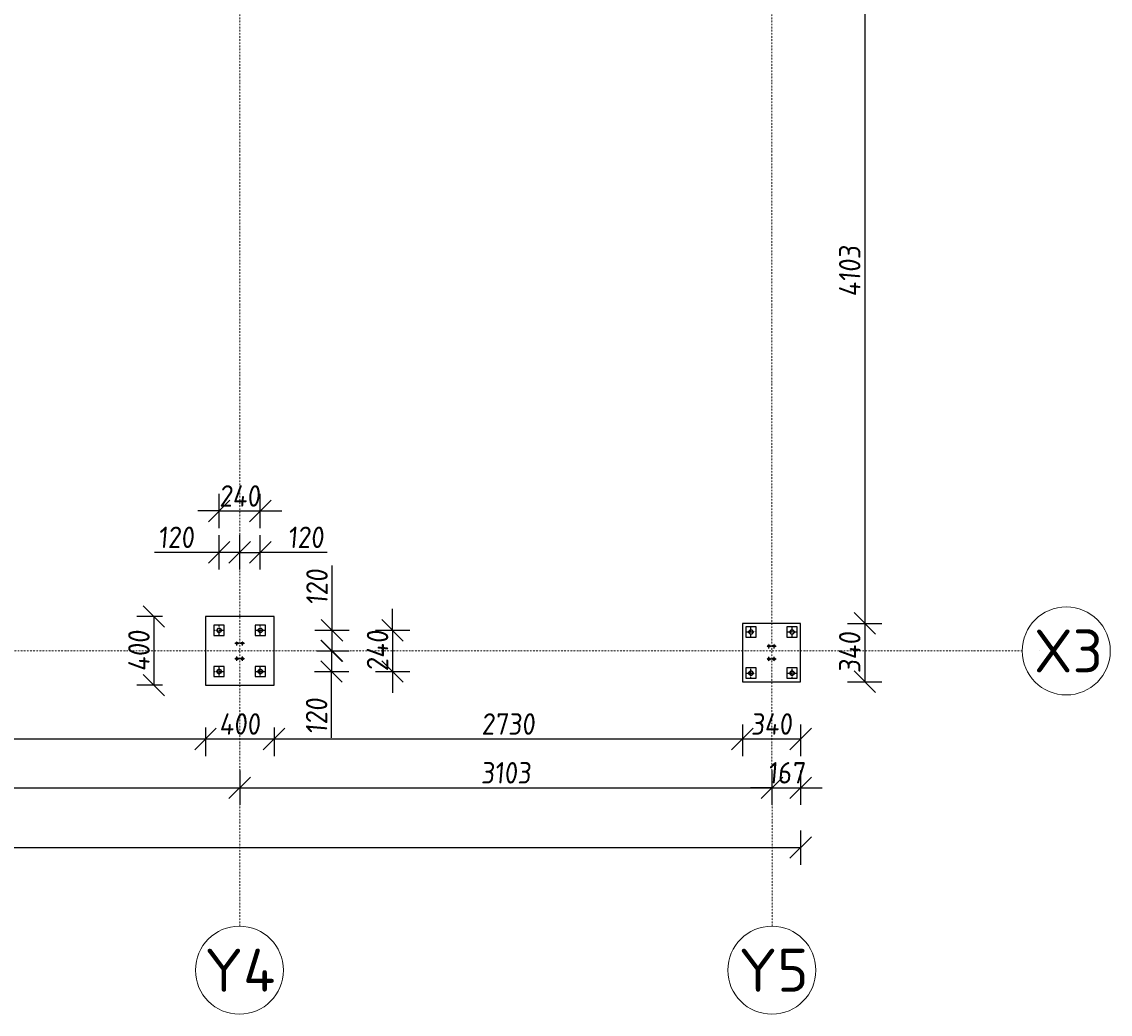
# Model space of a CAD drawing. Header units: millimetres. Extents: x -466 to 16805, y 551 to 14310.
# Tile 7 of 9: x 10460 to 16805, y 551 to 6334. Entities that reach past the tile are written whole.
import ezdxf

# ---------------------------------------------------------------- set-up
doc = ezdxf.new("R2010")
doc.units = ezdxf.units.MM
doc.linetypes.add('CENTER', pattern=[2, 1.25, -0.25, 0.25, -0.25])
doc.linetypes.add('Kropki i Kreski', pattern=[360, 180, -90, 0, -90])
doc.layers.add('Osie_Nr_pióra__101_Nr_pióra__7', color=3, linetype='Continuous', lineweight=18)
for name, color, linetype in [('Rbcs_EX_Osie', 7, 'Continuous'), ('Rbcs_EX_Profile', 7, 'Continuous'), ('Rbcs_EX_Siatki', 7, 'Continuous'), ('Rbcs_EX_Wymiary', 7, 'Continuous')]:
    doc.layers.add(name, color=color, linetype=linetype)
doc.styles.add('RBCS_dim', font='isocpeur.ttf', dxfattribs={"width": 0.9, "oblique": 5})
doc.styles.add('RBCS_opis1', font='isocpeur.ttf', dxfattribs={"oblique": 5, "height": 5})
doc.dimstyles.new('Copy of RBCS_STANDARD', dxfattribs={"dimtxt": 2.5, "dimasz": 2.5, "dimexe": 2, "dimexo": 5, "dimgap": 0.5, "dimtad": 1, "dimdec": 0, "dimtxsty": 'RBCS_dim', "dimblk": 'OBLIQUE', "dimcen": 2.5, "dimclrd": 3, "dimclre": 3, "dimclrt": 6, "dimadec": 0, "dimazin": 0, "dimtfac": 1, "dimtdec": 0, "dimtix": 1, "dimtmove": 0, "dimatfit": 3, "dimfxl": 2, "dimfxlon": 1, "dimarcsym": 0})

# ---------------------------------------------------------------- blocks, each defined once
blk = doc.blocks.new('_OBLIQUE')
at = {"color": 0, "linetype": 'ByBlock'}
blk.add_line((-0.5, -0.5), (0.5, 0.5), dxfattribs=at)
blk = doc.blocks.new('*D221')
at = {"layer": 'Defpoints', "color": 0, "lineweight": 25, "transparency": 16777216}
for p in [(8830.1, 2471.9), (11530.1, 2471.8), (11530.1, 2155.1)]:
    blk.add_point(p, dxfattribs=at)
at = {"layer": 'Rbcs_EX_Wymiary', "color": 3, "lineweight": -2, "transparency": 16777216}
for p, q in [((8830.1, 2221.9), (8830.1, 2055.1)), ((11530.1, 2221.8), (11530.1, 2055.1)), ((8830.1, 2155.1), (11530.1, 2155.1))]:
    blk.add_line(p, q, dxfattribs=at)
at = {"layer": 'Rbcs_EX_Wymiary', "color": 3, "lineweight": -2, "transparency": 16777216, "xscale": 125, "yscale": 125, "zscale": 125, "rotation": 180}
blk.add_blockref('_OBLIQUE', (8830.1, 2155.1), dxfattribs=at)
at = {"layer": 'Rbcs_EX_Wymiary', "color": 3, "lineweight": -2, "transparency": 16777216, "xscale": 125, "yscale": 125, "zscale": 125}
blk.add_blockref('_OBLIQUE', (11530.1, 2155.1), dxfattribs=at)
at = {"layer": 'Rbcs_EX_Wymiary', "color": 6, "transparency": 16777216, "insert": (10180.1, 2242.6), "char_height": 125, "attachment_point": 5, "style": 'RBCS_dim'}
blk.add_mtext('2700', dxfattribs=at)
blk = doc.blocks.new('*D222')
at = {"layer": 'Defpoints', "color": 0, "lineweight": 25, "transparency": 16777216}
for p in [(11530.1, 2471.8), (11930.1, 2471.8), (11930.1, 2155.1)]:
    blk.add_point(p, dxfattribs=at)
at = {"layer": 'Rbcs_EX_Wymiary', "color": 3, "lineweight": -2, "transparency": 16777216}
for p, q in [((11530.1, 2221.8), (11530.1, 2055.1)), ((11930.1, 2221.8), (11930.1, 2055.1)), ((11530.1, 2155.1), (11930.1, 2155.1))]:
    blk.add_line(p, q, dxfattribs=at)
at = {"layer": 'Rbcs_EX_Wymiary', "color": 3, "lineweight": -2, "transparency": 16777216, "xscale": 125, "yscale": 125, "zscale": 125, "rotation": 180}
blk.add_blockref('_OBLIQUE', (11530.1, 2155.1), dxfattribs=at)
at = {"layer": 'Rbcs_EX_Wymiary', "color": 3, "lineweight": -2, "transparency": 16777216, "xscale": 125, "yscale": 125, "zscale": 125}
blk.add_blockref('_OBLIQUE', (11930.1, 2155.1), dxfattribs=at)
at = {"layer": 'Rbcs_EX_Wymiary', "color": 6, "transparency": 16777216, "insert": (11730.1, 2242.6), "char_height": 125, "attachment_point": 5, "style": 'RBCS_dim'}
blk.add_mtext('400', dxfattribs=at)
blk = doc.blocks.new('*D223')
at = {"layer": 'Defpoints', "color": 0, "lineweight": 25, "transparency": 16777216}
for p in [(14660.1, 2488.8), (11930.1, 2471.8), (14660.1, 2155.1)]:
    blk.add_point(p, dxfattribs=at)
at = {"layer": 'Rbcs_EX_Wymiary', "color": 3, "lineweight": -2, "transparency": 16777216}
for p, q in [((11930.1, 2221.8), (11930.1, 2055.1)), ((14660.1, 2238.8), (14660.1, 2055.1)), ((11930.1, 2155.1), (14660.1, 2155.1))]:
    blk.add_line(p, q, dxfattribs=at)
at = {"layer": 'Rbcs_EX_Wymiary', "color": 3, "lineweight": -2, "transparency": 16777216, "xscale": 125, "yscale": 125, "zscale": 125, "rotation": 180}
blk.add_blockref('_OBLIQUE', (11930.1, 2155.1), dxfattribs=at)
at = {"layer": 'Rbcs_EX_Wymiary', "color": 3, "lineweight": -2, "transparency": 16777216, "xscale": 125, "yscale": 125, "zscale": 125}
blk.add_blockref('_OBLIQUE', (14660.1, 2155.1), dxfattribs=at)
at = {"layer": 'Rbcs_EX_Wymiary', "color": 6, "transparency": 16777216, "insert": (13295.1, 2242.6), "char_height": 125, "attachment_point": 5, "style": 'RBCS_dim'}
blk.add_mtext('2730', dxfattribs=at)
blk = doc.blocks.new('*D224')
at = {"layer": 'Defpoints', "color": 0, "lineweight": 25, "transparency": 16777216}
for p in [(14660.1, 2488.8), (15000.1, 2488.8), (15000.1, 2155.1)]:
    blk.add_point(p, dxfattribs=at)
at = {"layer": 'Rbcs_EX_Wymiary', "color": 3, "lineweight": -2, "transparency": 16777216}
for p, q in [((14660.1, 2238.8), (14660.1, 2055.1)), ((15000.1, 2238.8), (15000.1, 2055.1)), ((14660.1, 2155.1), (15000.1, 2155.1))]:
    blk.add_line(p, q, dxfattribs=at)
at = {"layer": 'Rbcs_EX_Wymiary', "color": 3, "lineweight": -2, "transparency": 16777216, "xscale": 125, "yscale": 125, "zscale": 125, "rotation": 180}
blk.add_blockref('_OBLIQUE', (14660.1, 2155.1), dxfattribs=at)
at = {"layer": 'Rbcs_EX_Wymiary', "color": 3, "lineweight": -2, "transparency": 16777216, "xscale": 125, "yscale": 125, "zscale": 125}
blk.add_blockref('_OBLIQUE', (15000.1, 2155.1), dxfattribs=at)
at = {"layer": 'Rbcs_EX_Wymiary', "color": 6, "transparency": 16777216, "insert": (14830.1, 2242.6), "char_height": 125, "attachment_point": 5, "style": 'RBCS_dim'}
blk.add_mtext('340', dxfattribs=at)
blk = doc.blocks.new('*D228')
at = {"layer": 'Defpoints', "color": 0, "lineweight": 25, "transparency": 16777216}
for p in [(8630.1, 2471.9), (11730.1, 2471.8), (11730.1, 1870.6)]:
    blk.add_point(p, dxfattribs=at)
at = {"layer": 'Rbcs_EX_Wymiary', "color": 3, "lineweight": -2, "transparency": 16777216}
for p, q in [((8630.1, 1970.6), (8630.1, 1770.6)), ((11730.1, 1970.6), (11730.1, 1770.6)), ((8630.1, 1870.6), (11730.1, 1870.6))]:
    blk.add_line(p, q, dxfattribs=at)
at = {"layer": 'Rbcs_EX_Wymiary', "color": 3, "lineweight": -2, "transparency": 16777216, "xscale": 125, "yscale": 125, "zscale": 125, "rotation": 180}
blk.add_blockref('_OBLIQUE', (8630.1, 1870.6), dxfattribs=at)
at = {"layer": 'Rbcs_EX_Wymiary', "color": 3, "lineweight": -2, "transparency": 16777216, "xscale": 125, "yscale": 125, "zscale": 125}
blk.add_blockref('_OBLIQUE', (11730.1, 1870.6), dxfattribs=at)
at = {"layer": 'Rbcs_EX_Wymiary', "color": 6, "transparency": 16777216, "insert": (10180.1, 1958.1), "char_height": 125, "attachment_point": 5, "style": 'RBCS_dim'}
blk.add_mtext('3100', dxfattribs=at)
blk = doc.blocks.new('*D229')
at = {"layer": 'Defpoints', "color": 0, "lineweight": 25, "transparency": 16777216}
for p in [(14832.8, 2488.8), (11730.1, 2471.8), (14832.8, 1870.6)]:
    blk.add_point(p, dxfattribs=at)
at = {"layer": 'Rbcs_EX_Wymiary', "color": 3, "lineweight": -2, "transparency": 16777216}
for p, q in [((11730.1, 1970.6), (11730.1, 1770.6)), ((14832.8, 1970.6), (14832.8, 1770.6)), ((11730.1, 1870.6), (14832.8, 1870.6))]:
    blk.add_line(p, q, dxfattribs=at)
at = {"layer": 'Rbcs_EX_Wymiary', "color": 3, "lineweight": -2, "transparency": 16777216, "xscale": 125, "yscale": 125, "zscale": 125, "rotation": 180}
blk.add_blockref('_OBLIQUE', (11730.1, 1870.6), dxfattribs=at)
at = {"layer": 'Rbcs_EX_Wymiary', "color": 3, "lineweight": -2, "transparency": 16777216, "xscale": 125, "yscale": 125, "zscale": 125}
blk.add_blockref('_OBLIQUE', (14832.8, 1870.6), dxfattribs=at)
at = {"layer": 'Rbcs_EX_Wymiary', "color": 6, "transparency": 16777216, "insert": (13281.5, 1958.1), "char_height": 125, "attachment_point": 5, "style": 'RBCS_dim'}
blk.add_mtext('3103', dxfattribs=at)
blk = doc.blocks.new('*D230')
at = {"layer": 'Defpoints', "color": 0, "lineweight": 25, "transparency": 16777216}
for p in [(14832.8, 2488.8), (15000.1, 2488.8), (15000.1, 1870.6)]:
    blk.add_point(p, dxfattribs=at)
at = {"layer": 'Rbcs_EX_Wymiary', "color": 3, "lineweight": -2, "transparency": 16777216}
for p, q in [((14832.8, 1970.6), (14832.8, 1770.6)), ((15000.1, 1970.6), (15000.1, 1770.6)), ((14832.8, 1870.6), (14707.8, 1870.6)), ((14832.8, 1870.6), (15000.1, 1870.6)), ((15000.1, 1870.6), (15125.1, 1870.6))]:
    blk.add_line(p, q, dxfattribs=at)
at = {"layer": 'Rbcs_EX_Wymiary', "color": 3, "lineweight": -2, "transparency": 16777216, "xscale": 125, "yscale": 125, "zscale": 125}
blk.add_blockref('_OBLIQUE', (14832.8, 1870.6), dxfattribs=at)
at = {"layer": 'Rbcs_EX_Wymiary', "color": 3, "lineweight": -2, "transparency": 16777216, "xscale": 125, "yscale": 125, "zscale": 125, "rotation": 180}
blk.add_blockref('_OBLIQUE', (15000.1, 1870.6), dxfattribs=at)
at = {"layer": 'Rbcs_EX_Wymiary', "color": 6, "transparency": 16777216, "insert": (14916.5, 1958.1), "char_height": 125, "attachment_point": 5, "style": 'RBCS_dim'}
blk.add_mtext('167', dxfattribs=at)
blk = doc.blocks.new('*D231')
at = {"layer": 'Defpoints', "color": 0, "lineweight": 25, "transparency": 16777216}
for p in [(1975.1, 2488.9), (15000.1, 2488.9), (15000.1, 1522.6)]:
    blk.add_point(p, dxfattribs=at)
at = {"layer": 'Rbcs_EX_Wymiary', "color": 3, "lineweight": -2, "transparency": 16777216}
for p, q in [((1975.1, 1622.6), (1975.1, 1422.6)), ((15000.1, 1622.6), (15000.1, 1422.6)), ((1975.1, 1522.6), (15000.1, 1522.6))]:
    blk.add_line(p, q, dxfattribs=at)
at = {"layer": 'Rbcs_EX_Wymiary', "color": 3, "lineweight": -2, "transparency": 16777216, "xscale": 125, "yscale": 125, "zscale": 125, "rotation": 180}
blk.add_blockref('_OBLIQUE', (1975.1, 1522.6), dxfattribs=at)
at = {"layer": 'Rbcs_EX_Wymiary', "color": 3, "lineweight": -2, "transparency": 16777216, "xscale": 125, "yscale": 125, "zscale": 125}
blk.add_blockref('_OBLIQUE', (15000.1, 1522.6), dxfattribs=at)
at = {"layer": 'Rbcs_EX_Wymiary', "color": 6, "transparency": 16777216, "insert": (8487.6, 1610.1), "char_height": 125, "attachment_point": 5, "style": 'RBCS_dim'}
blk.add_mtext('13025', dxfattribs=at)
blk = doc.blocks.new('*D157')
at = {"layer": 'Defpoints', "color": 0, "lineweight": 25, "transparency": 16777216}
for p in [(15003.2, 6932.3), (15000.1, 2828.8), (15373.6, 2828.8)]:
    blk.add_point(p, dxfattribs=at)
at = {"layer": 'Rbcs_EX_Wymiary', "color": 3, "lineweight": -2, "transparency": 16777216}
for p, q in [((15273.6, 6932.3), (15473.6, 6932.3)), ((15373.6, 6932.3), (15373.6, 2828.8)), ((15273.6, 2828.8), (15473.6, 2828.8))]:
    blk.add_line(p, q, dxfattribs=at)
at = {"layer": 'Rbcs_EX_Wymiary', "color": 3, "lineweight": -2, "transparency": 16777216, "xscale": 125, "yscale": 125, "zscale": 125}
for p, rotation in [((15373.6, 6932.3), 90), ((15373.6, 2828.8), 270)]:
    blk.add_blockref('_OBLIQUE', p, dxfattribs=dict(at, rotation=rotation))
at = {"layer": 'Rbcs_EX_Wymiary', "color": 6, "transparency": 16777216, "insert": (15286.1, 4880.6), "char_height": 125, "attachment_point": 5, "rotation": 90, "style": 'RBCS_dim'}
blk.add_mtext('4103', dxfattribs=at)
blk = doc.blocks.new('*D158')
at = {"layer": 'Defpoints', "color": 0, "lineweight": 25, "transparency": 16777216}
for p in [(15000.1, 2828.8), (15000.1, 2488.8), (15373.6, 2488.8)]:
    blk.add_point(p, dxfattribs=at)
at = {"layer": 'Rbcs_EX_Wymiary', "color": 3, "lineweight": -2, "transparency": 16777216}
for p, q in [((15273.6, 2828.8), (15473.6, 2828.8)), ((15373.6, 2828.8), (15373.6, 2488.8)), ((15273.6, 2488.8), (15473.6, 2488.8))]:
    blk.add_line(p, q, dxfattribs=at)
at = {"layer": 'Rbcs_EX_Wymiary', "color": 3, "lineweight": -2, "transparency": 16777216, "xscale": 125, "yscale": 125, "zscale": 125}
for p, rotation in [((15373.6, 2828.8), 90), ((15373.6, 2488.8), 270)]:
    blk.add_blockref('_OBLIQUE', p, dxfattribs=dict(at, rotation=rotation))
at = {"layer": 'Rbcs_EX_Wymiary', "color": 6, "transparency": 16777216, "insert": (15286.1, 2658.8), "char_height": 125, "attachment_point": 5, "rotation": 90, "style": 'RBCS_dim'}
blk.add_mtext('340', dxfattribs=at)
blk = doc.blocks.new('*D130')
at = {"layer": 'Defpoints', "color": 0, "lineweight": 25, "transparency": 16777216}
for p in [(11850.1, 2788.4), (11930.1, 2668.4), (12268.2, 2668.4)]:
    blk.add_point(p, dxfattribs=at)
at = {"layer": 'Rbcs_EX_Wymiary', "color": 3, "lineweight": -2, "transparency": 16777216}
for p, q in [((12268.2, 2788.4), (12268.2, 3165.5)), ((12168.2, 2788.4), (12368.2, 2788.4)), ((12268.2, 2668.4), (12268.2, 2788.4)), ((12180.1, 2668.4), (12368.2, 2668.4))]:
    blk.add_line(p, q, dxfattribs=at)
at = {"layer": 'Rbcs_EX_Wymiary', "color": 3, "lineweight": -2, "transparency": 16777216, "xscale": 125, "yscale": 125, "zscale": 125}
for p, rotation in [((12268.2, 2788.4), 90), ((12268.2, 2668.4), 270)]:
    blk.add_blockref('_OBLIQUE', p, dxfattribs=dict(at, rotation=rotation))
at = {"layer": 'Rbcs_EX_Wymiary', "color": 6, "transparency": 16777216, "insert": (12180.7, 3039.5), "char_height": 125, "attachment_point": 5, "rotation": 90, "style": 'RBCS_dim'}
blk.add_mtext('120', dxfattribs=at)
blk = doc.blocks.new('*D131')
at = {"layer": 'Defpoints', "color": 0, "lineweight": 25, "transparency": 16777216}
for p in [(11930.1, 2668.4), (11850.1, 2548.4), (12265.7, 2548.4)]:
    blk.add_point(p, dxfattribs=at)
at = {"layer": 'Rbcs_EX_Wymiary', "color": 3, "lineweight": -2, "transparency": 16777216}
for p, q in [((12180.1, 2668.4), (12365.7, 2668.4)), ((12265.7, 2668.4), (12265.7, 2548.4)), ((12165.7, 2548.4), (12365.7, 2548.4)), ((12265.7, 2161.5), (12265.7, 2548.4))]:
    blk.add_line(p, q, dxfattribs=at)
at = {"layer": 'Rbcs_EX_Wymiary', "color": 3, "lineweight": -2, "transparency": 16777216, "xscale": 125, "yscale": 125, "zscale": 125}
for p, rotation in [((12265.7, 2668.4), 90), ((12265.7, 2548.4), 270)]:
    blk.add_blockref('_OBLIQUE', p, dxfattribs=dict(at, rotation=rotation))
at = {"layer": 'Rbcs_EX_Wymiary', "color": 6, "transparency": 16777216, "insert": (12178.2, 2287.6), "char_height": 125, "attachment_point": 5, "rotation": 90, "style": 'RBCS_dim'}
blk.add_mtext('120', dxfattribs=at)
blk = doc.blocks.new('*D132')
at = {"layer": 'Defpoints', "color": 0, "lineweight": 25, "transparency": 16777216}
for p in [(10552.3, 2788.4), (10552.3, 2548.4), (12621.1, 2548.4)]:
    blk.add_point(p, dxfattribs=at)
at = {"layer": 'Rbcs_EX_Wymiary', "color": 3, "lineweight": -2, "transparency": 16777216}
for p, q in [((12621.1, 2788.4), (12621.1, 2913.4)), ((12521.1, 2788.4), (12721.1, 2788.4)), ((12621.1, 2788.4), (12621.1, 2548.4)), ((12521.1, 2548.4), (12721.1, 2548.4)), ((12621.1, 2548.4), (12621.1, 2423.4))]:
    blk.add_line(p, q, dxfattribs=at)
at = {"layer": 'Rbcs_EX_Wymiary', "color": 3, "lineweight": -2, "transparency": 16777216, "xscale": 125, "yscale": 125, "zscale": 125}
for p, rotation in [((12621.1, 2788.4), 270), ((12621.1, 2548.4), 90)]:
    blk.add_blockref('_OBLIQUE', p, dxfattribs=dict(at, rotation=rotation))
at = {"layer": 'Rbcs_EX_Wymiary', "color": 6, "transparency": 16777216, "insert": (12533.6, 2668.4), "char_height": 125, "attachment_point": 5, "rotation": 90, "style": 'RBCS_dim'}
blk.add_mtext('240', dxfattribs=at)
blk = doc.blocks.new('*D133')
at = {"layer": 'Defpoints', "color": 0, "lineweight": 25, "transparency": 16777216}
for p in [(11530.1, 2868.4), (11230.1, 2468.4), (11530.1, 2468.4)]:
    blk.add_point(p, dxfattribs=at)
at = {"layer": 'Rbcs_EX_Wymiary', "color": 3, "lineweight": -2, "transparency": 16777216}
for p, q in [((11280.1, 2868.4), (11130.1, 2868.4)), ((11230.1, 2868.4), (11230.1, 2468.4)), ((11280.1, 2468.4), (11130.1, 2468.4))]:
    blk.add_line(p, q, dxfattribs=at)
at = {"layer": 'Rbcs_EX_Wymiary', "color": 3, "lineweight": -2, "transparency": 16777216, "xscale": 125, "yscale": 125, "zscale": 125}
for p, rotation in [((11230.1, 2868.4), 90), ((11230.1, 2468.4), 270)]:
    blk.add_blockref('_OBLIQUE', p, dxfattribs=dict(at, rotation=rotation))
at = {"layer": 'Rbcs_EX_Wymiary', "color": 6, "transparency": 16777216, "insert": (11142.6, 2668.4), "char_height": 125, "attachment_point": 5, "rotation": 90, "style": 'RBCS_dim'}
blk.add_mtext('400', dxfattribs=at)
blk = doc.blocks.new('*D134')
at = {"layer": 'Defpoints', "color": 0, "lineweight": 25, "transparency": 16777216}
for p in [(11730.1, 3242.7), (11730.1, 2868.4), (11610.1, 2788.4)]:
    blk.add_point(p, dxfattribs=at)
at = {"layer": 'Rbcs_EX_Wymiary', "color": 3, "lineweight": -2, "transparency": 16777216}
for p, q in [((11610.1, 3142.7), (11610.1, 3342.7)), ((11730.1, 3142.7), (11730.1, 3342.7)), ((11610.1, 3242.7), (11233, 3242.7)), ((11730.1, 3242.7), (11610.1, 3242.7))]:
    blk.add_line(p, q, dxfattribs=at)
at = {"layer": 'Rbcs_EX_Wymiary', "color": 3, "lineweight": -2, "transparency": 16777216, "xscale": 125, "yscale": 125, "zscale": 125, "rotation": 180}
blk.add_blockref('_OBLIQUE', (11610.1, 3242.7), dxfattribs=at)
at = {"layer": 'Rbcs_EX_Wymiary', "color": 3, "lineweight": -2, "transparency": 16777216, "xscale": 125, "yscale": 125, "zscale": 125}
blk.add_blockref('_OBLIQUE', (11730.1, 3242.7), dxfattribs=at)
at = {"layer": 'Rbcs_EX_Wymiary', "color": 6, "transparency": 16777216, "insert": (11359.1, 3330.2), "char_height": 125, "attachment_point": 5, "style": 'RBCS_dim'}
blk.add_mtext('120', dxfattribs=at)
blk = doc.blocks.new('*D135')
at = {"layer": 'Defpoints', "color": 0, "lineweight": 25, "transparency": 16777216}
for p in [(11850.1, 3242.7), (11730.1, 2868.4), (11850.1, 2788.4)]:
    blk.add_point(p, dxfattribs=at)
at = {"layer": 'Rbcs_EX_Wymiary', "color": 3, "lineweight": -2, "transparency": 16777216}
for p, q in [((11730.1, 3142.7), (11730.1, 3342.7)), ((11850.1, 3142.7), (11850.1, 3342.7)), ((11730.1, 3242.7), (11850.1, 3242.7)), ((12240.9, 3242.7), (11850.1, 3242.7))]:
    blk.add_line(p, q, dxfattribs=at)
at = {"layer": 'Rbcs_EX_Wymiary', "color": 3, "lineweight": -2, "transparency": 16777216, "xscale": 125, "yscale": 125, "zscale": 125, "rotation": 180}
blk.add_blockref('_OBLIQUE', (11730.1, 3242.7), dxfattribs=at)
at = {"layer": 'Rbcs_EX_Wymiary', "color": 3, "lineweight": -2, "transparency": 16777216, "xscale": 125, "yscale": 125, "zscale": 125}
blk.add_blockref('_OBLIQUE', (11850.1, 3242.7), dxfattribs=at)
at = {"layer": 'Rbcs_EX_Wymiary', "color": 6, "transparency": 16777216, "insert": (12114.8, 3330.2), "char_height": 125, "attachment_point": 5, "style": 'RBCS_dim'}
blk.add_mtext('120', dxfattribs=at)
blk = doc.blocks.new('*D136')
at = {"layer": 'Defpoints', "color": 0, "lineweight": 25, "transparency": 16777216}
for p in [(11850.1, 3483.7), (11610.1, 2788.4), (11850.1, 2788.4)]:
    blk.add_point(p, dxfattribs=at)
at = {"layer": 'Rbcs_EX_Wymiary', "color": 3, "lineweight": -2, "transparency": 16777216}
for p, q in [((11610.1, 3383.7), (11610.1, 3583.7)), ((11850.1, 3383.7), (11850.1, 3583.7)), ((11610.1, 3483.7), (11485.1, 3483.7)), ((11610.1, 3483.7), (11850.1, 3483.7)), ((11850.1, 3483.7), (11975.1, 3483.7))]:
    blk.add_line(p, q, dxfattribs=at)
at = {"layer": 'Rbcs_EX_Wymiary', "color": 3, "lineweight": -2, "transparency": 16777216, "xscale": 125, "yscale": 125, "zscale": 125}
blk.add_blockref('_OBLIQUE', (11610.1, 3483.7), dxfattribs=at)
at = {"layer": 'Rbcs_EX_Wymiary', "color": 3, "lineweight": -2, "transparency": 16777216, "xscale": 125, "yscale": 125, "zscale": 125, "rotation": 180}
blk.add_blockref('_OBLIQUE', (11850.1, 3483.7), dxfattribs=at)
at = {"layer": 'Rbcs_EX_Wymiary', "color": 6, "transparency": 16777216, "insert": (11730.1, 3571.2), "char_height": 125, "attachment_point": 5, "style": 'RBCS_dim'}
blk.add_mtext('240', dxfattribs=at)

msp = doc.modelspace()

# ---------------------------------------------------------------- linework, layer by layer
at = {"layer": 'Osie_Nr_pióra__101_Nr_pióra__7', "linetype": 'Kropki i Kreski', "ltscale": 0.05}
for p, q in [((11730.3, 1064.5), (11730.2, 12823.5)), ((14833.2, 1064.5), (14830.2, 12823.5)), ((47, 2668.4), (16291.7, 2668.3))]:
    msp.add_line(p, q, dxfattribs=at)
at = {"layer": 'Osie_Nr_pióra__101_Nr_pióra__7', "linetype": 'Continuous'}
for p, q in [((16392.2, 2668.3), (16392.2, 2668.3)), ((16392.2, 2668.3), (16392.2, 2668.3)), ((16392.2, 2668.3), (16392.2, 2668.3)), ((16392.2, 2668.3), (16392.2, 2668.3)), ((11730.1, 1064.4), (11730.2, 1064.4)), ((11730.1, 1064.4), (11730.2, 1064.4)), ((14830.1, 1064.4), (14830.2, 1064.4)), ((14830.1, 1064.4), (14830.2, 1064.4))]:
    msp.add_line(p, q, dxfattribs=at)
at = {"layer": 'Rbcs_EX_Osie', "color": 5, "linetype": 'CENTER'}
for p, q in [((11610.1, 2762.3), (11610.1, 2814.3)), ((11850.1, 2762.3), (11850.1, 2814.3)), ((14710.1, 2752.8), (14710.1, 2804.8)), ((14950.1, 2752.8), (14950.1, 2804.8)), ((11584.1, 2788.3), (11636.1, 2788.3)), ((11824.1, 2788.3), (11876.1, 2788.3)), ((14684.1, 2778.8), (14736.1, 2778.8)), ((14924.1, 2778.8), (14976.1, 2778.8)), ((11701.1, 2713.3), (11727.1, 2713.3)), ((11714.1, 2700.3), (11714.1, 2726.3)), ((11733.1, 2713.3), (11759.1, 2713.3)), ((11746.1, 2700.3), (11746.1, 2726.3)), ((14802.1, 2696.3), (14828.1, 2696.3)), ((14815.1, 2683.3), (14815.1, 2709.3)), ((14832.1, 2696.3), (14858.1, 2696.3)), ((14845.1, 2683.3), (14845.1, 2709.3)), ((11701.1, 2623.3), (11727.1, 2623.3)), ((11714.1, 2610.3), (11714.1, 2636.3)), ((11733.1, 2623.3), (11759.1, 2623.3)), ((11746.1, 2610.3), (11746.1, 2636.3)), ((14802.1, 2621.3), (14828.1, 2621.3)), ((14815.1, 2608.3), (14815.1, 2634.3)), ((14832.1, 2621.3), (14858.1, 2621.3)), ((14845.1, 2608.3), (14845.1, 2634.3)), ((11584.1, 2548.3), (11636.1, 2548.3)), ((11610.1, 2522.3), (11610.1, 2574.3)), ((11824.1, 2548.3), (11876.1, 2548.3)), ((11850.1, 2522.3), (11850.1, 2574.3)), ((14684.1, 2538.8), (14736.1, 2538.8)), ((14710.1, 2512.8), (14710.1, 2564.8)), ((14924.1, 2538.8), (14976.1, 2538.8)), ((14950.1, 2512.8), (14950.1, 2564.8))]:
    msp.add_line(p, q, dxfattribs=at)
at = {"layer": 'Rbcs_EX_Profile'}
for p, q in [((11930.1, 2868.3), (11530.1, 2868.3)), ((11530.1, 2868.3), (11530.1, 2468.3)), ((11930.1, 2468.3), (11930.1, 2868.3)), ((11640.1, 2818.3), (11580.1, 2818.3)), ((11580.1, 2818.3), (11580.1, 2758.3)), ((11599.1, 2793.2), (11598.1, 2788.6)), ((11599.1, 2792.9), (11598.1, 2788.3)), ((11601.7, 2797.1), (11599.1, 2793.2)), ((11601.7, 2796.8), (11599.1, 2792.9)), ((11605.6, 2799.7), (11601.7, 2797.1)), ((11605.6, 2799.4), (11601.7, 2796.8)), ((11610.1, 2800.6), (11605.6, 2799.7)), ((11610.1, 2800.3), (11605.6, 2799.4)), ((11614.7, 2799.7), (11610.1, 2800.6)), ((11614.7, 2799.4), (11610.1, 2800.3)), ((11618.6, 2797.1), (11614.7, 2799.7)), ((11618.6, 2796.8), (11614.7, 2799.4)), ((11621.2, 2793.2), (11618.6, 2797.1)), ((11621.2, 2792.9), (11618.6, 2796.8)), ((11622.1, 2788.6), (11621.2, 2793.2)), ((11622.1, 2788.3), (11621.2, 2792.9)), ((11640.1, 2758.3), (11640.1, 2818.3)), ((11880.1, 2818.3), (11820.1, 2818.3)), ((11820.1, 2818.3), (11820.1, 2758.3)), ((11839.1, 2793.2), (11838.1, 2788.6)), ((11839.1, 2792.9), (11838.1, 2788.3)), ((11841.7, 2797.1), (11839.1, 2793.2)), ((11841.7, 2796.8), (11839.1, 2792.9)), ((11845.6, 2799.7), (11841.7, 2797.1)), ((11845.6, 2799.4), (11841.7, 2796.8)), ((11850.1, 2800.6), (11845.6, 2799.7)), ((11850.1, 2800.3), (11845.6, 2799.4)), ((11854.7, 2799.7), (11850.1, 2800.6)), ((11854.7, 2799.4), (11850.1, 2800.3)), ((11858.6, 2797.1), (11854.7, 2799.7)), ((11858.6, 2796.8), (11854.7, 2799.4)), ((11861.2, 2793.2), (11858.6, 2797.1)), ((11861.2, 2792.9), (11858.6, 2796.8)), ((11862.1, 2788.6), (11861.2, 2793.2)), ((11862.1, 2788.3), (11861.2, 2792.9)), ((11880.1, 2758.3), (11880.1, 2818.3)), ((15000.1, 2828.8), (14660.1, 2828.8)), ((14660.1, 2828.8), (14660.1, 2488.8)), ((14740.1, 2808.8), (14680.1, 2808.8)), ((14680.1, 2808.8), (14680.1, 2748.8)), ((14740.1, 2748.8), (14740.1, 2808.8)), ((14980.1, 2808.8), (14920.1, 2808.8)), ((14920.1, 2808.8), (14920.1, 2748.8)), ((14980.1, 2748.8), (14980.1, 2808.8)), ((15000.1, 2488.8), (15000.1, 2828.8)), ((11580.1, 2758.3), (11640.1, 2758.3)), ((11598.1, 2788.6), (11598.1, 2783.4)), ((11598.1, 2788.3), (11599.1, 2783.8)), ((11599.1, 2783.8), (11601.7, 2779.9)), ((11601.7, 2779.9), (11605.6, 2777.3)), ((11605.6, 2777.3), (11610.1, 2776.3)), ((11610.1, 2776.3), (11614.7, 2777.3)), ((11614.7, 2777.3), (11618.6, 2779.9)), ((11618.6, 2779.9), (11621.2, 2783.8)), ((11621.2, 2783.8), (11622.1, 2788.3)), ((11622.1, 2783.4), (11622.1, 2788.6)), ((11820.1, 2758.3), (11880.1, 2758.3)), ((11838.1, 2788.6), (11838.1, 2783.4)), ((11838.1, 2788.3), (11839.1, 2783.8)), ((11839.1, 2783.8), (11841.7, 2779.9)), ((11841.7, 2779.9), (11845.6, 2777.3)), ((11845.6, 2777.3), (11850.1, 2776.3)), ((11850.1, 2776.3), (11854.7, 2777.3)), ((11854.7, 2777.3), (11858.6, 2779.9)), ((11858.6, 2779.9), (11861.2, 2783.8)), ((11861.2, 2783.8), (11862.1, 2788.3)), ((11862.1, 2783.4), (11862.1, 2788.6)), ((14680.1, 2748.8), (14740.1, 2748.8)), ((14699.1, 2783.4), (14698.1, 2778.8)), ((14699.1, 2783.2), (14698.1, 2778.6)), ((14698.1, 2778.8), (14698.1, 2773.8)), ((14698.1, 2778.6), (14699.1, 2774)), ((14701.7, 2787.3), (14699.1, 2783.4)), ((14701.7, 2787.1), (14699.1, 2783.2)), ((14699.1, 2774), (14701.7, 2770.1)), ((14705.6, 2789.9), (14701.7, 2787.3)), ((14705.6, 2789.7), (14701.7, 2787.1)), ((14701.7, 2770.1), (14705.6, 2767.5)), ((14710.1, 2790.8), (14705.6, 2789.9)), ((14710.1, 2790.6), (14705.6, 2789.7)), ((14705.6, 2767.5), (14710.1, 2766.6)), ((14714.7, 2789.9), (14710.1, 2790.8)), ((14714.7, 2789.7), (14710.1, 2790.6)), ((14710.1, 2766.6), (14714.7, 2767.5)), ((14718.6, 2787.3), (14714.7, 2789.9)), ((14718.6, 2787.1), (14714.7, 2789.7)), ((14714.7, 2767.5), (14718.6, 2770.1)), ((14721.2, 2783.4), (14718.6, 2787.3)), ((14721.2, 2783.2), (14718.6, 2787.1)), ((14718.6, 2770.1), (14721.2, 2774)), ((14722.1, 2778.8), (14721.2, 2783.4)), ((14722.1, 2778.6), (14721.2, 2783.2)), ((14721.2, 2774), (14722.1, 2778.6)), ((14722.1, 2773.8), (14722.1, 2778.8)), ((14920.1, 2748.8), (14980.1, 2748.8)), ((14939.1, 2783.4), (14938.1, 2778.8)), ((14939.1, 2783.2), (14938.1, 2778.6)), ((14938.1, 2778.8), (14938.1, 2773.8)), ((14938.1, 2778.6), (14939.1, 2774)), ((14941.7, 2787.3), (14939.1, 2783.4)), ((14941.7, 2787.1), (14939.1, 2783.2)), ((14939.1, 2774), (14941.7, 2770.1)), ((14945.6, 2789.9), (14941.7, 2787.3)), ((14945.6, 2789.7), (14941.7, 2787.1)), ((14941.7, 2770.1), (14945.6, 2767.5)), ((14950.1, 2790.8), (14945.6, 2789.9)), ((14950.1, 2790.6), (14945.6, 2789.7)), ((14945.6, 2767.5), (14950.1, 2766.6)), ((14954.7, 2789.9), (14950.1, 2790.8)), ((14954.7, 2789.7), (14950.1, 2790.6)), ((14950.1, 2766.6), (14954.7, 2767.5)), ((14958.6, 2787.3), (14954.7, 2789.9)), ((14958.6, 2787.1), (14954.7, 2789.7)), ((14954.7, 2767.5), (14958.6, 2770.1)), ((14961.2, 2783.4), (14958.6, 2787.3)), ((14961.2, 2783.2), (14958.6, 2787.1)), ((14958.6, 2770.1), (14961.2, 2774)), ((14962.1, 2778.8), (14961.2, 2783.4)), ((14962.1, 2778.6), (14961.2, 2783.2)), ((14961.2, 2774), (14962.1, 2778.6)), ((14962.1, 2773.8), (14962.1, 2778.8)), ((11640.1, 2578.3), (11580.1, 2578.3)), ((11580.1, 2578.3), (11580.1, 2518.3)), ((11599.1, 2553.4), (11598.1, 2548.8)), ((11598.1, 2553.3), (11598.1, 2548.6)), ((11598.1, 2548.8), (11599.1, 2544.2)), ((11599.1, 2544.2), (11598.1, 2548.8)), ((11598.1, 2548.6), (11599.1, 2544)), ((11601.7, 2557.3), (11599.1, 2553.4)), ((11599.1, 2544.2), (11601.7, 2540.3)), ((11599.1, 2544), (11601.7, 2540.1)), ((11605.6, 2559.9), (11601.7, 2557.3)), ((11601.7, 2540.3), (11605.6, 2537.7)), ((11601.7, 2540.1), (11605.6, 2537.5)), ((11610.1, 2560.8), (11605.6, 2559.9)), ((11614.7, 2559.9), (11610.1, 2560.8)), ((11618.6, 2557.3), (11614.7, 2559.9)), ((11614.7, 2537.7), (11618.6, 2540.3)), ((11614.7, 2537.5), (11618.6, 2540.1)), ((11621.2, 2553.4), (11618.6, 2557.3)), ((11618.6, 2540.3), (11621.2, 2544.2)), ((11618.6, 2540.1), (11621.2, 2544)), ((11622.1, 2548.8), (11621.2, 2553.4)), ((11621.2, 2544.2), (11622.1, 2548.8)), ((11621.2, 2544), (11622.1, 2548.6)), ((11622.1, 2548.6), (11622.1, 2553.3)), ((11640.1, 2518.3), (11640.1, 2578.3)), ((11880.1, 2578.3), (11820.1, 2578.3)), ((11820.1, 2578.3), (11820.1, 2518.3)), ((11839.1, 2553.4), (11838.1, 2548.8)), ((11838.1, 2553.3), (11838.1, 2548.6)), ((11838.1, 2548.8), (11839.1, 2544.2)), ((11839.1, 2544.2), (11838.1, 2548.8)), ((11838.1, 2548.6), (11839.1, 2544)), ((11841.7, 2557.3), (11839.1, 2553.4)), ((11839.1, 2544.2), (11841.7, 2540.3)), ((11841.7, 2540.3), (11839.1, 2544.2)), ((11839.1, 2544), (11841.7, 2540.1)), ((11845.6, 2559.9), (11841.7, 2557.3)), ((11841.7, 2540.3), (11845.6, 2537.7)), ((11841.7, 2540.1), (11845.6, 2537.5)), ((11850.1, 2560.8), (11845.6, 2559.9)), ((11854.7, 2559.9), (11850.1, 2560.8)), ((11858.6, 2557.3), (11854.7, 2559.9)), ((11854.7, 2537.7), (11858.6, 2540.3)), ((11854.7, 2537.5), (11858.6, 2540.1)), ((11861.2, 2553.4), (11858.6, 2557.3)), ((11858.6, 2540.3), (11861.2, 2544.2)), ((11858.6, 2540.1), (11861.2, 2544)), ((11862.1, 2548.8), (11861.2, 2553.4)), ((11861.2, 2544.2), (11862.1, 2548.8)), ((11861.2, 2544), (11862.1, 2548.6)), ((11862.1, 2548.6), (11862.1, 2553.3)), ((11880.1, 2518.3), (11880.1, 2578.3)), ((14740.1, 2568.8), (14680.1, 2568.8)), ((14680.1, 2568.8), (14680.1, 2508.8)), ((14698.1, 2543.8), (14698.1, 2538.8)), ((14699.1, 2543.7), (14698.1, 2539.1)), ((14698.1, 2539.1), (14699.1, 2534.5)), ((14698.1, 2538.8), (14699.1, 2534.2)), ((14701.7, 2547.6), (14699.1, 2543.7)), ((14705.6, 2550.2), (14701.7, 2547.6)), ((14710.1, 2551.1), (14705.6, 2550.2)), ((14714.7, 2550.2), (14710.1, 2551.1)), ((14718.6, 2547.6), (14714.7, 2550.2)), ((14721.2, 2543.7), (14718.6, 2547.6)), ((14722.1, 2539.1), (14721.2, 2543.7)), ((14721.2, 2534.5), (14722.1, 2539.1)), ((14722.1, 2539.1), (14721.2, 2534.5)), ((14721.2, 2534.2), (14722.1, 2538.8)), ((14722.1, 2538.8), (14722.1, 2543.8)), ((14740.1, 2508.8), (14740.1, 2568.8)), ((14980.1, 2568.8), (14920.1, 2568.8)), ((14920.1, 2568.8), (14920.1, 2508.8)), ((14938.1, 2543.8), (14938.1, 2538.8)), ((14939.1, 2543.7), (14938.1, 2539.1)), ((14938.1, 2539.1), (14939.1, 2534.5)), ((14938.1, 2538.8), (14939.1, 2534.2)), ((14941.7, 2547.6), (14939.1, 2543.7)), ((14945.6, 2550.2), (14941.7, 2547.6)), ((14950.1, 2551.1), (14945.6, 2550.2)), ((14954.7, 2550.2), (14950.1, 2551.1)), ((14958.6, 2547.6), (14954.7, 2550.2)), ((14961.2, 2543.7), (14958.6, 2547.6)), ((14962.1, 2539.1), (14961.2, 2543.7)), ((14961.2, 2534.5), (14962.1, 2539.1)), ((14962.1, 2539.1), (14961.2, 2534.5)), ((14961.2, 2534.2), (14962.1, 2538.8)), ((14962.1, 2538.8), (14962.1, 2543.8)), ((14980.1, 2508.8), (14980.1, 2568.8)), ((11580.1, 2518.3), (11640.1, 2518.3)), ((11605.6, 2537.7), (11610.1, 2536.8)), ((11605.6, 2537.5), (11610.1, 2536.6)), ((11610.1, 2536.8), (11614.7, 2537.7)), ((11610.1, 2536.6), (11614.7, 2537.5)), ((11820.1, 2518.3), (11880.1, 2518.3)), ((11845.6, 2537.7), (11850.1, 2536.8)), ((11845.6, 2537.5), (11850.1, 2536.6)), ((11850.1, 2536.8), (11854.7, 2537.7)), ((11850.1, 2536.6), (11854.7, 2537.5)), ((14660.1, 2488.8), (15000.1, 2488.8)), ((14680.1, 2508.8), (14740.1, 2508.8)), ((14699.1, 2534.5), (14701.7, 2530.6)), ((14699.1, 2534.2), (14701.7, 2530.4)), ((14701.7, 2530.6), (14705.6, 2528)), ((14701.7, 2530.4), (14705.6, 2527.8)), ((14705.6, 2528), (14710.1, 2527.1)), ((14705.6, 2527.8), (14710.1, 2526.8)), ((14710.1, 2527.1), (14714.7, 2528)), ((14710.1, 2526.8), (14714.7, 2527.8)), ((14714.7, 2528), (14718.6, 2530.6)), ((14714.7, 2527.8), (14718.6, 2530.4)), ((14718.6, 2530.6), (14721.2, 2534.5)), ((14721.2, 2534.5), (14718.6, 2530.6)), ((14718.6, 2530.4), (14721.2, 2534.2)), ((14920.1, 2508.8), (14980.1, 2508.8)), ((14939.1, 2534.5), (14941.7, 2530.6)), ((14939.1, 2534.2), (14941.7, 2530.4)), ((14941.7, 2530.6), (14945.6, 2528)), ((14941.7, 2530.4), (14945.6, 2527.8)), ((14945.6, 2528), (14950.1, 2527.1)), ((14945.6, 2527.8), (14950.1, 2526.8)), ((14950.1, 2527.1), (14954.7, 2528)), ((14950.1, 2526.8), (14954.7, 2527.8)), ((14954.7, 2528), (14958.6, 2530.6)), ((14954.7, 2527.8), (14958.6, 2530.4)), ((14958.6, 2530.6), (14961.2, 2534.5)), ((14958.6, 2530.4), (14961.2, 2534.2)), ((11530.1, 2468.3), (11930.1, 2468.3))]:
    msp.add_line(p, q, dxfattribs=at)
for centre, radius in [((11610.1, 2788.3), 13), ((11850.1, 2788.3), 13), ((14710.1, 2778.8), 13), ((14950.1, 2778.8), 13), ((11714.1, 2713.3), 6.5), ((11746.1, 2713.3), 6.5), ((14815.1, 2696.3), 6.5), ((14845.1, 2696.3), 6.5), ((11714.1, 2623.3), 6.5), ((11746.1, 2623.3), 6.5), ((14815.1, 2621.3), 6.5), ((14845.1, 2621.3), 6.5), ((11610.1, 2548.3), 13), ((11850.1, 2548.3), 13), ((14710.1, 2538.8), 13), ((14950.1, 2538.8), 13)]:
    msp.add_circle(centre, radius, dxfattribs=at)
at = {"layer": 'Rbcs_EX_Siatki', "color": 3, "lineweight": 0}
for centre in [(16548.2, 2668.3), (11728.6, 808), (14832.3, 808)]:
    msp.add_circle(centre, 256.5, dxfattribs=at)

# ---------------------------------------------------------------- texts
at = {"layer": 'Rbcs_EX_Siatki', "color": 3, "style": 'RBCS_opis1'}
for s, p in [('X3', (16359.9, 2543.3)), ('Y4', (11525.2, 683)), ('Y5', (14638.8, 683))]:
    msp.add_text(s, height=250, dxfattribs=at).set_placement(p)

# ---------------------------------------------------------------- dimensions: what is measured, and where the dimension line sits
at = {"layer": 'Rbcs_EX_Wymiary'}
for base, p1, p2, picture, middle in [((15373.59315, 2828.83862), (15003.1569, 6932.33857), (15000.14719, 2828.83862), '*D157', (15286.09315, 4880.5886)), ((11230.1, 2468.4), (11530.1, 2868.4), (11530.1, 2468.4), '*D133', (11142.6, 2668.4)), ((12621.1, 2548.4), (10552.3, 2788.4), (10552.3, 2548.4), '*D132', (12533.6, 2668.4)), ((15373.6, 2488.8), (15000.1, 2828.8), (15000.1, 2488.8), '*D158', (15286.1, 2658.8))]:
    dim = msp.add_linear_dim(base=base, p1=p1, p2=p2, angle=90, dimstyle='Copy of RBCS_STANDARD', dxfattribs=at)
    dim.commit()
    dim.dimension.update_dxf_attribs({"geometry": picture, "text_midpoint": middle})
for base, p1, p2, picture, middle in [((11850.1, 3483.7), (11610.1, 2788.4), (11850.1, 2788.4), '*D136', (11730.1, 3571.2)), ((15000.1, 1522.6), (1975.1, 2488.9), (15000.1, 2488.9), '*D231', (8487.6, 1610.1)), ((14832.8, 1870.6), (11730.1, 2471.8), (14832.8, 2488.8), '*D229', (13281.5, 1958.1)), ((14660.1, 2155.1), (11930.1, 2471.8), (14660.1, 2488.8), '*D223', (13295.1, 2242.6)), ((15000.1, 2155.1), (14660.1, 2488.8), (15000.1, 2488.8), '*D224', (14830.1, 2242.6)), ((15000.1, 1870.6), (14832.8, 2488.8), (15000.1, 2488.8), '*D230', (14916.5, 1958.1)), ((11730.1, 1870.6), (8630.1, 2471.9), (11730.1, 2471.8), '*D228', (10180.1, 1958.1)), ((11530.1, 2155.1), (8830.1, 2471.9), (11530.1, 2471.8), '*D221', (10180.1, 2242.6)), ((11930.1, 2155.1), (11530.1, 2471.8), (11930.1, 2471.8), '*D222', (11730.1, 2242.6))]:
    dim = msp.add_linear_dim(base=base, p1=p1, p2=p2, dimstyle='Copy of RBCS_STANDARD', dxfattribs=at)
    dim.commit()
    dim.dimension.update_dxf_attribs({"geometry": picture, "text_midpoint": middle})
for base, p1, p2, picture, middle in [((11730.1, 3242.7), (11610.1, 2788.4), (11730.1, 2868.4), '*D134', (11359.1, 3242.7)), ((11850.1, 3242.7), (11730.1, 2868.4), (11850.1, 2788.4), '*D135', (12114.8, 3225.2))]:
    dim = msp.add_linear_dim(base=base, p1=p1, p2=p2, dimstyle='Copy of RBCS_STANDARD', dxfattribs=at)
    dim.commit()
    dim.dimension.update_dxf_attribs({"geometry": picture, "text_midpoint": middle, "dimtype": 160})
for base, p1, p2, picture, middle in [((12268.2, 2668.4), (11850.1, 2788.4), (11930.1, 2668.4), '*D130', (12268.2, 3039.5)), ((12265.7, 2548.4), (11930.1, 2668.4), (11850.1, 2548.4), '*D131', (12290.6, 2287.6))]:
    dim = msp.add_linear_dim(base=base, p1=p1, p2=p2, angle=90, dimstyle='Copy of RBCS_STANDARD', dxfattribs=at)
    dim.commit()
    dim.dimension.update_dxf_attribs({"geometry": picture, "text_midpoint": middle, "dimtype": 160})

doc.saveas('drawing.dxf')
